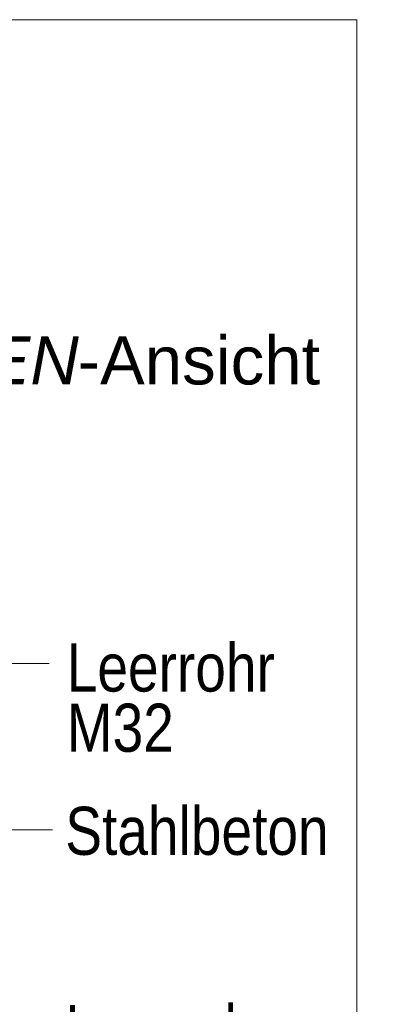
# Model space of a CAD drawing. Extents: x -720 to 300, y 62 to 1162.
# Tile 215 of 256: x 177 to 188, y 859 to 888. Entities that reach past the tile are written whole.
import ezdxf
from ezdxf.lldxf.tags import DXFTag

# ---------------------------------------------------------------- set-up
doc = ezdxf.new("R2010")
doc.units = 0
doc.layers.get('0').update_dxf_attribs({"lineweight": 13})
doc.layers.add('E_Detail_Beschriftung', color=7, linetype='Continuous', lineweight=13, true_color=0x009900)
doc.layers.add('E_Detail_Linie_Text_Bem', color=7, linetype='Continuous', lineweight=13)
doc.styles.get("Standard").update_dxf_attribs({"font": 'ARIALN.TTF'})
tags = doc.linetypes.add('fein_strichliert-A06G93Y38I', pattern=[4, 1, -2, 1]).pattern_tags.tags
tags[8:9] = [DXFTag(74, 4), DXFTag(75, 0), DXFTag(340, '0'), DXFTag(46, 0.0), DXFTag(50, 0.0), DXFTag(44, 0.0), DXFTag(45, 0.0)]
tags[6:7] = [DXFTag(74, 4), DXFTag(75, 0), DXFTag(340, '0'), DXFTag(46, 0.0), DXFTag(50, 0.0), DXFTag(44, 0.0), DXFTag(45, 0.0)]
tags[4:5] = [DXFTag(74, 4), DXFTag(75, 0), DXFTag(340, '0'), DXFTag(46, 0.0), DXFTag(50, 0.0), DXFTag(44, 0.0), DXFTag(45, 0.0)]

# ---------------------------------------------------------------- blocks, each defined once
blk = doc.blocks.new('Referenz-A06G93Y48I')
at = {"layer": 'E_Detail_Linie_Text_Bem', "linetype": 'fein_strichliert-A06G93Y38I', "ltscale": 0.65}
for p, q in [((186.486, 887.599), (123.717, 887.599)), ((186.486, 826.283), (186.486, 887.599))]:
    blk.add_line(p, q, dxfattribs=at)
at = {"layer": 'E_Detail_Linie_Text_Bem', "color": 0, "linetype": 'Continuous', "ltscale": 0.13}
for p, q in [((175.27, 868.851), (177.531, 868.851)), ((177.627, 864.013), (175.878, 864.013))]:
    blk.add_line(p, q, dxfattribs=at)
at = {"layer": 'E_Detail_Beschriftung', "linetype": 'Continuous', "lineweight": -2, "ltscale": 0.25, "char_height": 1.4, "attachment_point": 1}
for s, insert in [('{\\fArial;-Ansicht}', (178.357, 878.378)), ('{\\fArial|b0|i1;SEITEN}', (171.327, 878.378))]:
    blk.add_mtext(s, dxfattribs=dict(at, insert=insert))
at = {"layer": 'E_Detail_Beschriftung', "linetype": 'Continuous', "ltscale": 0.13, "char_height": 1.4, "attachment_point": 1}
for s, insert in [('{\\fArial Narrow;Leerrohr}', (178.04, 869.436)), ('{\\fArial Narrow;M32}', (178.04, 867.683)), ('{\\fArial Narrow;Stahlbeton}', (177.998, 864.681)), ('{\\fArial Narrow;Leerrohr}', (177.998, 858.909))]:
    blk.add_mtext(s, dxfattribs=dict(at, insert=insert))

msp = doc.modelspace()

# ---------------------------------------------------------------- block references
at = {"color": 8, "lineweight": 25, "ltscale": 0.25, "true_color": 0x808080}
msp.add_blockref('Referenz-A06G93Y48I', (0, 0), dxfattribs=at)

doc.saveas('drawing.dxf')
